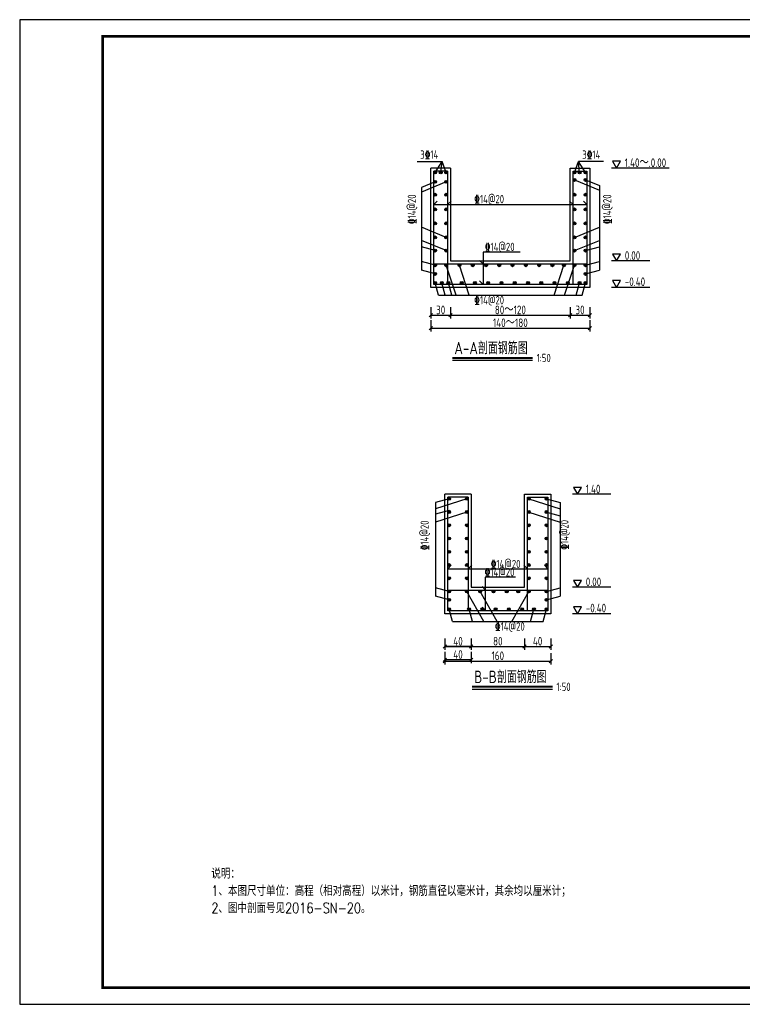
# Model space of a CAD drawing. Header units: millimetres. Extents: x 35103 to 109936, y 5599 to 8287.
# Tile 8 of 11: x 105736 to 106825, y 6214 to 7699. Entities that reach past the tile are written whole.
import ezdxf

# ---------------------------------------------------------------- set-up
doc = ezdxf.new("R2010")
doc.units = ezdxf.units.MM
for name, color, linetype in [('图框', 7, 'Continuous'), ('文字', 2, 'Continuous'), ('线筋', 1, 'Continuous')]:
    doc.layers.add(name, color=color, linetype=linetype)
doc.layers.add('粗线', color=1, linetype='Continuous', lineweight=40)
doc.styles.add('0.5标框', font='tssdeng.shx', dxfattribs={"width": 0.8, "height": 13, "bigfont": 'hztxt.shx'})
doc.dimstyles.new('0.5标框', dxfattribs={"dimtxt": 13, "dimasz": 5, "dimexe": 5, "dimexo": 8, "dimgap": 1.5, "dimtad": 1, "dimdec": 0, "dimtxsty": '0.5标框', "dimblk": 'OBLIQUE', "dimcen": 2, "dimadec": 0, "dimazin": 0, "dimtfac": 1, "dimtdec": 0, "dimtix": 1, "dimtmove": 0, "dimatfit": 3, "dimldrblk": 'OBLIQUE', "dimfxl": 0, "dimarcsym": 0})

# ---------------------------------------------------------------- blocks, each defined once
blk = doc.blocks.new('_Oblique')
at = {"color": 0, "linetype": 'ByBlock', "lineweight": -2}
blk.add_line((-0.5, -0.5), (0.5, 0.5), dxfattribs=at)
blk = doc.blocks.new('*D19')
at = {"color": 0, "lineweight": -2}
for p, q in [((106376.5, 6765.6), (106376.5, 6748.6)), ((106416.5, 6765.6), (106416.5, 6748.6)), ((106376.5, 6753.6), (106416.5, 6753.6))]:
    blk.add_line(p, q, dxfattribs=at)
at = {"layer": 'Defpoints', "color": 0}
for p in [(106416.5, 6830.1), (106376.5, 6790.1), (106416.5, 6753.6)]:
    blk.add_point(p, dxfattribs=at)
at = {"color": 0, "lineweight": -2, "xscale": 5, "yscale": 5, "zscale": 5, "rotation": 180}
blk.add_blockref('_Oblique', (106376.5, 6753.6), dxfattribs=at)
at = {"color": 0, "lineweight": -2, "xscale": 5, "yscale": 5, "zscale": 5}
blk.add_blockref('_Oblique', (106416.5, 6753.6), dxfattribs=at)
at = {"color": 0, "lineweight": -2, "insert": (106396.5, 6761.6), "char_height": 13, "attachment_point": 5, "style": '0.5标框'}
blk.add_mtext('40', dxfattribs=at)
blk = doc.blocks.new('*D20')
at = {"color": 0, "lineweight": -2}
for p, q in [((106416.5, 6765.6), (106416.5, 6748.6)), ((106496.5, 6765.6), (106496.5, 6748.6)), ((106416.5, 6753.6), (106496.5, 6753.6))]:
    blk.add_line(p, q, dxfattribs=at)
at = {"layer": 'Defpoints', "color": 0}
for p in [(106416.5, 6830.1), (106496.5, 6830.1), (106496.5, 6753.6)]:
    blk.add_point(p, dxfattribs=at)
at = {"color": 0, "lineweight": -2, "xscale": 5, "yscale": 5, "zscale": 5, "rotation": 180}
blk.add_blockref('_Oblique', (106416.5, 6753.6), dxfattribs=at)
at = {"color": 0, "lineweight": -2, "xscale": 5, "yscale": 5, "zscale": 5}
blk.add_blockref('_Oblique', (106496.5, 6753.6), dxfattribs=at)
at = {"color": 0, "lineweight": -2, "insert": (106456.5, 6761.6), "char_height": 13, "attachment_point": 5, "style": '0.5标框'}
blk.add_mtext('80', dxfattribs=at)
blk = doc.blocks.new('*D21')
at = {"color": 0, "lineweight": -2}
for p, q in [((106496.5, 6765.6), (106496.5, 6748.6)), ((106536.5, 6765.6), (106536.5, 6748.6)), ((106496.5, 6753.6), (106536.5, 6753.6))]:
    blk.add_line(p, q, dxfattribs=at)
at = {"layer": 'Defpoints', "color": 0}
for p in [(106496.5, 6830.1), (106536.5, 6790.1), (106536.5, 6753.6)]:
    blk.add_point(p, dxfattribs=at)
at = {"color": 0, "lineweight": -2, "xscale": 5, "yscale": 5, "zscale": 5, "rotation": 180}
blk.add_blockref('_Oblique', (106496.5, 6753.6), dxfattribs=at)
at = {"color": 0, "lineweight": -2, "xscale": 5, "yscale": 5, "zscale": 5}
blk.add_blockref('_Oblique', (106536.5, 6753.6), dxfattribs=at)
at = {"color": 0, "lineweight": -2, "insert": (106516.5, 6761.6), "char_height": 13, "attachment_point": 5, "style": '0.5标框'}
blk.add_mtext('40', dxfattribs=at)
blk = doc.blocks.new('*D22')
at = {"color": 0, "lineweight": -2}
for p, q in [((106376.5, 6743.7), (106376.5, 6726.7)), ((106536.5, 6743.7), (106536.5, 6726.7)), ((106376.5, 6731.7), (106536.5, 6731.7))]:
    blk.add_line(p, q, dxfattribs=at)
at = {"layer": 'Defpoints', "color": 0}
for p in [(106376.5, 6793.4), (106536.5, 6793.4), (106536.5, 6731.7)]:
    blk.add_point(p, dxfattribs=at)
at = {"color": 0, "lineweight": -2, "xscale": 5, "yscale": 5, "zscale": 5, "rotation": 180}
blk.add_blockref('_Oblique', (106376.5, 6731.7), dxfattribs=at)
at = {"color": 0, "lineweight": -2, "xscale": 5, "yscale": 5, "zscale": 5}
blk.add_blockref('_Oblique', (106536.5, 6731.7), dxfattribs=at)
at = {"color": 0, "lineweight": -2, "insert": (106456.5, 6739.7), "char_height": 13, "attachment_point": 5, "style": '0.5标框'}
blk.add_mtext('160', dxfattribs=at)
blk = doc.blocks.new('*D23')
at = {"color": 0, "lineweight": -2}
for p, q in [((106376.5, 6765.6), (106376.5, 6748.6)), ((106416.5, 6765.6), (106416.5, 6748.6)), ((106416.5, 6753.6), (106376.5, 6753.6))]:
    blk.add_line(p, q, dxfattribs=at)
at = {"layer": 'Defpoints', "color": 0}
for p in [(106376.5, 6830.1), (106416.5, 6790.1), (106376.5, 6753.6)]:
    blk.add_point(p, dxfattribs=at)
at = {"color": 0, "lineweight": -2, "xscale": 5, "yscale": 5, "zscale": 5, "rotation": 180}
blk.add_blockref('_Oblique', (106376.5, 6753.6), dxfattribs=at)
at = {"color": 0, "lineweight": -2, "xscale": 5, "yscale": 5, "zscale": 5}
blk.add_blockref('_Oblique', (106416.5, 6753.6), dxfattribs=at)
at = {"color": 0, "lineweight": -2, "insert": (106396.5, 6761.6), "char_height": 13, "attachment_point": 5, "style": '0.5标框'}
blk.add_mtext('40', dxfattribs=at)
blk = doc.blocks.new('*D24')
at = {"color": 0, "lineweight": -2}
for p, q in [((106376.5, 6745.6), (106376.5, 6728.6)), ((106416.5, 6745.6), (106416.5, 6728.6)), ((106416.5, 6733.6), (106376.5, 6733.6))]:
    blk.add_line(p, q, dxfattribs=at)
at = {"layer": 'Defpoints', "color": 0}
for p in [(106376.5, 6810.1), (106416.5, 6770.1), (106376.5, 6733.6)]:
    blk.add_point(p, dxfattribs=at)
at = {"color": 0, "lineweight": -2, "xscale": 5, "yscale": 5, "zscale": 5, "rotation": 180}
blk.add_blockref('_Oblique', (106376.5, 6733.6), dxfattribs=at)
at = {"color": 0, "lineweight": -2, "xscale": 5, "yscale": 5, "zscale": 5}
blk.add_blockref('_Oblique', (106416.5, 6733.6), dxfattribs=at)
at = {"color": 0, "lineweight": -2, "insert": (106396.5, 6741.6), "char_height": 13, "attachment_point": 5, "style": '0.5标框'}
blk.add_mtext('40', dxfattribs=at)
blk = doc.blocks.new('*D11')
at = {"color": 0, "lineweight": -2}
for p, q in [((106355.4, 7265.3), (106355.4, 7248.3)), ((106385.4, 7265.3), (106385.4, 7248.3)), ((106355.4, 7253.3), (106385.4, 7253.3))]:
    blk.add_line(p, q, dxfattribs=at)
at = {"layer": 'Defpoints', "color": 0}
for p in [(106385.4, 7320.8), (106355.4, 7280.8), (106385.4, 7253.3)]:
    blk.add_point(p, dxfattribs=at)
at = {"color": 0, "lineweight": -2, "xscale": 5, "yscale": 5, "zscale": 5, "rotation": 180}
blk.add_blockref('_Oblique', (106355.4, 7253.3), dxfattribs=at)
at = {"color": 0, "lineweight": -2, "xscale": 5, "yscale": 5, "zscale": 5}
blk.add_blockref('_Oblique', (106385.4, 7253.3), dxfattribs=at)
at = {"color": 0, "lineweight": -2, "insert": (106370.4, 7261.3), "char_height": 13, "attachment_point": 5, "style": '0.5标框'}
blk.add_mtext('30', dxfattribs=at)
blk = doc.blocks.new('*D12')
at = {"color": 0, "lineweight": -2}
for p, q in [((106385.4, 7265.3), (106385.4, 7248.3)), ((106565.4, 7265.3), (106565.4, 7248.3)), ((106385.4, 7253.3), (106565.4, 7253.3))]:
    blk.add_line(p, q, dxfattribs=at)
at = {"layer": 'Defpoints', "color": 0}
for p in [(106385.4, 7320.8), (106565.4, 7320.8), (106565.4, 7253.3)]:
    blk.add_point(p, dxfattribs=at)
at = {"color": 0, "lineweight": -2, "xscale": 5, "yscale": 5, "zscale": 5, "rotation": 180}
blk.add_blockref('_Oblique', (106385.4, 7253.3), dxfattribs=at)
at = {"color": 0, "lineweight": -2, "xscale": 5, "yscale": 5, "zscale": 5}
blk.add_blockref('_Oblique', (106565.4, 7253.3), dxfattribs=at)
at = {"color": 0, "lineweight": -2, "insert": (106475.4, 7261.3), "char_height": 13, "attachment_point": 5, "style": '0.5标框'}
blk.add_mtext('80～120', dxfattribs=at)
blk = doc.blocks.new('*D13')
at = {"color": 0, "lineweight": -2}
for p, q in [((106565.4, 7265.3), (106565.4, 7248.3)), ((106595.4, 7265.3), (106595.4, 7248.3)), ((106565.4, 7253.3), (106595.4, 7253.3))]:
    blk.add_line(p, q, dxfattribs=at)
at = {"layer": 'Defpoints', "color": 0}
for p in [(106565.4, 7320.8), (106595.4, 7280.8), (106595.4, 7253.3)]:
    blk.add_point(p, dxfattribs=at)
at = {"color": 0, "lineweight": -2, "xscale": 5, "yscale": 5, "zscale": 5, "rotation": 180}
blk.add_blockref('_Oblique', (106565.4, 7253.3), dxfattribs=at)
at = {"color": 0, "lineweight": -2, "xscale": 5, "yscale": 5, "zscale": 5}
blk.add_blockref('_Oblique', (106595.4, 7253.3), dxfattribs=at)
at = {"color": 0, "lineweight": -2, "insert": (106580.4, 7261.3), "char_height": 13, "attachment_point": 5, "style": '0.5标框'}
blk.add_mtext('30', dxfattribs=at)
blk = doc.blocks.new('*D14')
at = {"color": 0, "lineweight": -2}
for p, q in [((106355.4, 7245.9), (106355.4, 7228.9)), ((106355.4, 7233.9), (106595.4, 7233.9)), ((106595.4, 7245.9), (106595.4, 7228.9))]:
    blk.add_line(p, q, dxfattribs=at)
at = {"layer": 'Defpoints', "color": 0}
for p in [(106355.4, 7280.8), (106595.4, 7280.8), (106595.4, 7233.9)]:
    blk.add_point(p, dxfattribs=at)
at = {"color": 0, "lineweight": -2, "xscale": 5, "yscale": 5, "zscale": 5, "rotation": 180}
blk.add_blockref('_Oblique', (106355.4, 7233.9), dxfattribs=at)
at = {"color": 0, "lineweight": -2, "xscale": 5, "yscale": 5, "zscale": 5}
blk.add_blockref('_Oblique', (106595.4, 7233.9), dxfattribs=at)
at = {"color": 0, "lineweight": -2, "insert": (106475.4, 7241.9), "char_height": 13, "attachment_point": 5, "style": '0.5标框'}
blk.add_mtext('140～180', dxfattribs=at)

msp = doc.modelspace()

# ---------------------------------------------------------------- hatches: boundary and pattern name
at = {"lineweight": -2}
for points in [[(106359.879, 7468.659, 1), (106364.187, 7468.659, 1)], [(106368.262, 7468.659, 1), (106372.569, 7468.659, 1)], [(106380.879, 7468.659, 1), (106376.572, 7468.659, 1)], [(106569.879, 7468.659, 1), (106574.187, 7468.659, 1)], [(106581.895, 7468.659, 1), (106577.587, 7468.659, 1)], [(106590.879, 7468.659, 1), (106586.572, 7468.659, 1)], [(106359.879, 7454.519, 1), (106364.187, 7454.519, 1)], [(106380.879, 7454.519, 1), (106376.572, 7454.519, 1)], [(106569.879, 7457.274, 1), (106574.187, 7457.274, 1)], [(106590.879, 7457.274, 1), (106586.572, 7457.274, 1)], [(106359.879, 7435.07, 1), (106364.187, 7435.07, 1)], [(106380.879, 7435.07, 1), (106376.572, 7435.07, 1)], [(106569.879, 7435.07, 1), (106574.187, 7435.07, 1)], [(106590.879, 7435.07, 1), (106586.572, 7435.07, 1)], [(106359.879, 7412.966, 1), (106364.187, 7412.966, 1)], [(106380.879, 7412.966, 1), (106376.572, 7412.966, 1)], [(106569.879, 7412.966, 1), (106574.187, 7412.966, 1)], [(106590.879, 7412.966, 1), (106586.572, 7412.966, 1)], [(106359.879, 7391.836, 1), (106364.187, 7391.836, 1)], [(106380.879, 7391.836, 1), (106376.572, 7391.836, 1)], [(106569.879, 7391.836, 1), (106574.187, 7391.836, 1)], [(106590.879, 7391.836, 1), (106586.572, 7391.836, 1)], [(106359.879, 7370.763, 1), (106364.187, 7370.763, 1)], [(106380.879, 7370.763, 1), (106376.572, 7370.763, 1)], [(106569.879, 7370.763, 1), (106574.187, 7370.763, 1)], [(106590.879, 7370.763, 1), (106586.572, 7370.763, 1)], [(106359.879, 7350.763, 1), (106364.187, 7350.763, 1)], [(106380.879, 7350.763, 1), (106376.572, 7350.763, 1)], [(106569.879, 7350.763, 1), (106574.187, 7350.763, 1)], [(106590.879, 7350.763, 1), (106586.572, 7350.763, 1)], [(106359.879, 7328.659, 1), (106364.187, 7328.659, 1)], [(106376.572, 7328.659, 1), (106380.879, 7328.659, 1)], [(106396.572, 7328.659, 1), (106400.879, 7328.659, 1)], [(106416.572, 7328.659, 1), (106420.879, 7328.659, 1)], [(106436.572, 7328.659, 1), (106440.879, 7328.659, 1)], [(106456.572, 7328.659, 1), (106460.879, 7328.659, 1)], [(106476.572, 7328.659, 1), (106480.879, 7328.659, 1)], [(106496.572, 7328.659, 1), (106500.879, 7328.659, 1)], [(106516.572, 7328.659, 1), (106520.879, 7328.659, 1)], [(106536.572, 7328.659, 1), (106540.879, 7328.659, 1)], [(106554.045, 7328.659, 1), (106558.352, 7328.659, 1)], [(106569.879, 7328.659, 1), (106574.187, 7328.659, 1)], [(106590.879, 7328.659, 1), (106586.572, 7328.659, 1)], [(106359.879, 7315.61, 1), (106364.187, 7315.61, 1)], [(106590.879, 7315.61, 1), (106586.572, 7315.61, 1)], [(106359.879, 7301.966, 1), (106364.187, 7301.966, 1)], [(106369.879, 7301.966, 1), (106374.187, 7301.966, 1)], [(106379.879, 7301.966, 1), (106384.187, 7301.966, 1)], [(106399.879, 7301.966, 1), (106404.187, 7301.966, 1)], [(106419.879, 7301.966, 1), (106424.187, 7301.966, 1)], [(106439.879, 7301.966, 1), (106444.187, 7301.966, 1)], [(106459.879, 7301.966, 1), (106464.187, 7301.966, 1)], [(106479.879, 7301.966, 1), (106484.187, 7301.966, 1)], [(106499.879, 7301.966, 1), (106504.187, 7301.966, 1)], [(106519.879, 7301.966, 1), (106524.187, 7301.966, 1)], [(106539.879, 7301.966, 1), (106544.187, 7301.966, 1)], [(106559.879, 7301.966, 1), (106564.187, 7301.966, 1)], [(106577.622, 7301.966, 1), (106581.929, 7301.966, 1)], [(106586.572, 7301.966, 1), (106590.879, 7301.966, 1)], [(106381.045, 6976.518, 1), (106385.352, 6976.518, 1)], [(106412.045, 6976.518, 1), (106407.737, 6976.518, 1)], [(106501.045, 6976.518, 1), (106505.352, 6976.518, 1)], [(106532.045, 6976.518, 1), (106527.737, 6976.518, 1)], [(106381.045, 6956.518, 1), (106385.352, 6956.518, 1)], [(106412.045, 6956.518, 1), (106407.737, 6956.518, 1)], [(106501.045, 6956.518, 1), (106505.352, 6956.518, 1)], [(106532.045, 6956.518, 1), (106527.737, 6956.518, 1)], [(106381.045, 6936.518, 1), (106385.352, 6936.518, 1)], [(106412.045, 6936.518, 1), (106407.737, 6936.518, 1)], [(106501.045, 6936.518, 1), (106505.352, 6936.518, 1)], [(106532.045, 6936.518, 1), (106527.737, 6936.518, 1)], [(106381.045, 6916.518, 1), (106385.352, 6916.518, 1)], [(106412.045, 6916.518, 1), (106407.737, 6916.518, 1)], [(106501.045, 6916.518, 1), (106505.352, 6916.518, 1)], [(106532.045, 6916.518, 1), (106527.737, 6916.518, 1)], [(106381.045, 6896.518, 1), (106385.352, 6896.518, 1)], [(106412.045, 6896.518, 1), (106407.737, 6896.518, 1)], [(106501.045, 6896.518, 1), (106505.352, 6896.518, 1)], [(106532.045, 6896.518, 1), (106527.737, 6896.518, 1)], [(106381.045, 6876.518, 1), (106385.352, 6876.518, 1)], [(106412.045, 6876.518, 1), (106407.737, 6876.518, 1)], [(106501.045, 6876.518, 1), (106505.352, 6876.518, 1)], [(106532.045, 6876.518, 1), (106527.737, 6876.518, 1)], [(106381.045, 6856.518, 1), (106385.352, 6856.518, 1)], [(106412.045, 6856.518, 1), (106407.737, 6856.518, 1)], [(106501.045, 6856.518, 1), (106505.352, 6856.518, 1)], [(106532.045, 6856.518, 1), (106527.737, 6856.518, 1)], [(106381.045, 6836.518, 1), (106385.352, 6836.518, 1)], [(106412.045, 6836.518, 1), (106407.737, 6836.518, 1)], [(106427.737, 6836.518, 1), (106432.045, 6836.518, 1)], [(106447.737, 6836.518, 1), (106452.045, 6836.518, 1)], [(106467.737, 6836.518, 1), (106472.045, 6836.518, 1)], [(106467.737, 6836.518, 1), (106472.045, 6836.518, 1)], [(106485.181, 6836.518, 1), (106489.489, 6836.518, 1)], [(106501.045, 6836.518, 1), (106505.352, 6836.518, 1)], [(106532.045, 6836.518, -1), (106527.737, 6836.518, -1)], [(106381.045, 6824.018, 1), (106385.352, 6824.018, 1)], [(106532.045, 6824.018, -1), (106527.737, 6824.018, -1)], [(106381.045, 6809.826, 1), (106385.352, 6809.826, 1)], [(106411.045, 6809.826, 1), (106415.352, 6809.826, 1)], [(106431.045, 6809.826, 1), (106435.352, 6809.826, 1)], [(106451.045, 6809.826, 1), (106455.352, 6809.826, 1)], [(106471.045, 6809.826, 1), (106475.352, 6809.826, 1)], [(106471.045, 6809.826, 1), (106475.352, 6809.826, 1)], [(106491.045, 6809.826, 1), (106495.352, 6809.826, 1)], [(106508.788, 6809.826, 1), (106513.095, 6809.826, 1)], [(106527.737, 6809.826, 1), (106532.045, 6809.826, 1)]]:
    msp.add_hatch(color=256, dxfattribs=at).paths.add_polyline_path(points)

# ---------------------------------------------------------------- linework, layer by layer
at = {"lineweight": -3, "ltscale": 0.01}
for p, q in [((106335.166, 7485.201), (106372.592, 7485.201)), ((106362.033, 7468.659), (106372.592, 7485.201)), ((106370.48, 7468.817), (106372.592, 7485.201)), ((106378.725, 7468.659), (106372.592, 7485.201)), ((106572.033, 7468.659), (106578.166, 7485.201)), ((106615.967, 7485.201), (106578.166, 7485.201)), ((106579.741, 7468.659), (106578.166, 7485.201)), ((106588.725, 7468.659), (106578.166, 7485.201))]:
    msp.add_line(p, q, dxfattribs=at)
at = {"lineweight": -2}
for p, q in [((106355.379, 7295.312), (106355.379, 7475.312)), ((106385.379, 7475.312), (106355.379, 7475.312)), ((106385.379, 7475.312), (106385.379, 7335.312)), ((106565.379, 7335.312), (106565.379, 7475.312)), ((106565.379, 7475.312), (106595.379, 7475.312)), ((106565.379, 7475.312), (106595.379, 7475.312)), ((106595.379, 7475.312), (106595.379, 7295.312)), ((106572.033, 7457.274), (106609.528, 7441.868)), ((106588.725, 7457.274), (106609.528, 7448.726)), ((106378.725, 7454.519), (106341.23, 7439.114)), ((106362.033, 7454.519), (106341.23, 7445.972)), ((106341.23, 7445.972), (106341.23, 7321.184)), ((106609.528, 7448.726), (106609.528, 7321.184)), ((106359.879, 7420.081), (106365.13, 7425.333)), ((106380.879, 7420.081), (106386.13, 7425.333)), ((106569.879, 7420.081), (106564.628, 7425.333)), ((106590.879, 7420.081), (106585.628, 7425.333)), ((106359.879, 7420.081), (106590.879, 7420.081)), ((106378.725, 7370.763), (106341.23, 7386.169)), ((106572.033, 7370.763), (106609.528, 7386.169)), ((106378.725, 7350.763), (106341.23, 7366.169)), ((106572.033, 7350.763), (106609.528, 7366.169)), ((106362.033, 7350.763), (106341.23, 7356.337)), ((106588.725, 7350.763), (106609.528, 7356.337)), ((106434.214, 7330.812), (106428.963, 7336.064)), ((106490.075, 7348.657), (106434.214, 7348.657)), ((106434.214, 7348.657), (106434.214, 7299.812)), ((106362.033, 7328.659), (106341.23, 7334.233)), ((106362.033, 7315.61), (106341.23, 7321.184)), ((106393.497, 7283.53), (106378.725, 7328.659)), ((106385.379, 7335.312), (106565.379, 7335.312)), ((106413.497, 7283.53), (106398.725, 7328.659)), ((106541.427, 7283.53), (106556.198, 7328.659)), ((106557.261, 7283.53), (106572.033, 7328.659)), ((106588.725, 7328.659), (106609.528, 7334.233)), ((106588.725, 7315.61), (106609.528, 7321.184)), ((106595.379, 7295.312), (106355.379, 7295.312)), ((106366.973, 7283.53), (106362.033, 7301.966)), ((106376.973, 7283.53), (106372.033, 7301.966)), ((106386.973, 7283.53), (106382.033, 7301.966)), ((106434.214, 7299.812), (106428.963, 7305.064)), ((106574.835, 7283.53), (106579.775, 7301.966)), ((106583.785, 7283.53), (106588.725, 7301.966)), ((106366.973, 7283.53), (106583.785, 7283.53)), ((106376.545, 6803.172), (106376.545, 6983.172)), ((106416.545, 6983.172), (106376.545, 6983.172)), ((106416.545, 6983.172), (106416.545, 6843.172)), ((106496.545, 6843.172), (106496.545, 6983.172)), ((106496.545, 6983.172), (106536.545, 6983.172)), ((106536.545, 6983.172), (106536.545, 6803.172)), ((106383.199, 6976.518), (106362.396, 6970.944)), ((106409.891, 6976.518), (106362.396, 6961.112)), ((106362.396, 6970.944), (106362.396, 6829.776)), ((106503.199, 6976.518), (106550.694, 6961.112)), ((106529.891, 6976.518), (106550.694, 6970.944)), ((106550.694, 6970.944), (106550.694, 6829.776)), ((106383.199, 6958.598), (106362.396, 6953.024)), ((106409.891, 6956.518), (106362.396, 6941.112)), ((106503.199, 6956.518), (106550.694, 6941.112)), ((106528.621, 6956.858), (106550.694, 6950.944)), ((106381.045, 6870.923), (106386.296, 6876.174)), ((106412.045, 6870.923), (106417.296, 6876.174)), ((106501.045, 6870.923), (106495.794, 6876.174)), ((106532.045, 6870.923), (106526.794, 6876.174)), ((106381.045, 6870.923), (106532.045, 6870.923)), ((106437.986, 6807.672), (106437.986, 6858.263)), ((106483.179, 6858.263), (106437.986, 6858.263)), ((106383.199, 6836.518), (106362.396, 6842.092)), ((106435.381, 6791.389), (106409.891, 6836.518)), ((106416.545, 6843.172), (106496.545, 6843.172)), ((106455.381, 6791.389), (106429.891, 6836.518)), ((106437.986, 6838.672), (106432.735, 6843.923)), ((106477.709, 6791.389), (106503.199, 6836.518)), ((106529.891, 6836.518), (106550.694, 6842.092)), ((106383.199, 6824.202), (106362.396, 6829.776)), ((106529.891, 6824.202), (106550.694, 6829.776)), ((106536.545, 6803.172), (106376.545, 6803.172)), ((106388.139, 6791.389), (106383.199, 6809.826)), ((106418.139, 6791.389), (106413.199, 6809.826)), ((106437.986, 6807.672), (106432.735, 6812.923)), ((106506.001, 6791.389), (106510.941, 6809.826)), ((106524.951, 6791.389), (106529.891, 6809.826)), ((106388.139, 6791.389), (106524.951, 6791.389))]:
    msp.add_line(p, q, dxfattribs=at)
for p, q in [((106388.077, 7185.426), (106508.793, 7185.426)), ((106417.98, 6689.443), (106538.697, 6689.443))]:
    msp.add_line(p, q)
for points in [[(106635.48, 7475.312), (106641.357, 7485.491), (106629.604, 7485.491)], [(106635.48, 7335.312), (106641.357, 7345.491), (106629.604, 7345.491)], [(106635.48, 7295.312), (106641.357, 7305.491), (106629.604, 7305.491)], [(106576.646, 6983.172), (106582.523, 6993.35), (106570.77, 6993.35)], [(106576.646, 6843.172), (106582.523, 6853.35), (106570.77, 6853.35)], [(106576.646, 6803.172), (106582.523, 6813.35), (106570.77, 6813.35)]]:
    msp.add_lwpolyline(points, close=True, dxfattribs=at)
for centre in [(106362.033, 7468.659), (106370.415, 7468.659), (106378.725, 7468.659), (106572.033, 7468.659), (106579.741, 7468.659), (106588.725, 7468.659), (106362.033, 7454.519), (106378.725, 7454.519), (106572.033, 7457.274), (106588.725, 7457.274), (106362.033, 7435.07), (106378.725, 7435.07), (106572.033, 7435.07), (106588.725, 7435.07), (106362.033, 7412.966), (106378.725, 7412.966), (106572.033, 7412.966), (106588.725, 7412.966), (106362.033, 7391.836), (106378.725, 7391.836), (106572.033, 7391.836), (106588.725, 7391.836), (106362.033, 7370.763), (106378.725, 7370.763), (106572.033, 7370.763), (106588.725, 7370.763), (106362.033, 7350.763), (106378.725, 7350.763), (106572.033, 7350.763), (106588.725, 7350.763), (106362.033, 7328.659), (106378.725, 7328.659), (106398.725, 7328.659), (106418.725, 7328.659), (106438.725, 7328.659), (106458.725, 7328.659), (106478.725, 7328.659), (106498.725, 7328.659), (106518.725, 7328.659), (106538.725, 7328.659), (106556.198, 7328.659), (106572.033, 7328.659), (106588.725, 7328.659), (106362.033, 7315.61), (106588.725, 7315.61), (106362.033, 7301.966), (106372.033, 7301.966), (106382.033, 7301.966), (106402.033, 7301.966), (106422.033, 7301.966), (106442.033, 7301.966), (106462.033, 7301.966), (106482.033, 7301.966), (106502.033, 7301.966), (106522.033, 7301.966), (106542.033, 7301.966), (106562.033, 7301.966), (106579.775, 7301.966), (106588.725, 7301.966), (106383.199, 6976.518), (106409.891, 6976.518), (106503.199, 6976.518), (106529.891, 6976.518), (106383.199, 6956.518), (106409.891, 6956.518), (106503.199, 6956.518), (106529.891, 6956.518), (106383.199, 6936.518), (106409.891, 6936.518), (106503.199, 6936.518), (106529.891, 6936.518), (106383.199, 6916.518), (106409.891, 6916.518), (106503.199, 6916.518), (106529.891, 6916.518), (106383.199, 6896.518), (106409.891, 6896.518), (106503.199, 6896.518), (106529.891, 6896.518), (106383.199, 6876.518), (106409.891, 6876.518), (106503.199, 6876.518), (106529.891, 6876.518), (106383.199, 6856.518), (106409.891, 6856.518), (106503.199, 6856.518), (106529.891, 6856.518), (106383.199, 6836.518), (106409.891, 6836.518), (106429.891, 6836.518), (106449.891, 6836.518), (106469.891, 6836.518), (106469.891, 6836.518), (106487.335, 6836.518), (106503.199, 6836.518), (106529.891, 6836.518), (106383.199, 6824.018), (106529.891, 6824.018), (106383.199, 6809.826), (106413.199, 6809.826), (106433.199, 6809.826), (106453.199, 6809.826), (106473.199, 6809.826), (106473.199, 6809.826), (106493.199, 6809.826), (106510.941, 6809.826), (106529.891, 6809.826)]:
    msp.add_circle(centre, 2.154, dxfattribs=at)
at = {"layer": '图框', "color": 0}
msp.add_lwpolyline([(107835.86, 7699.026), (105735.86, 7699.026), (105735.86, 6214.026), (107835.86, 6214.026)], close=True, dxfattribs=at)
at = {"layer": '图框', "color": 0, "const_width": 4}
msp.add_lwpolyline([(105860.86, 6239.026), (107810.86, 6239.026), (107810.86, 7674.026), (105860.86, 7674.026)], close=True, dxfattribs=at)
at = {"layer": '文字'}
for p, q in [((106714.84, 7475.312), (106627.864, 7475.312)), ((106685.743, 7335.312), (106627.864, 7335.312)), ((106685.743, 7295.312), (106627.864, 7295.312)), ((106626.909, 6983.172), (106569.03, 6983.172)), ((106626.909, 6843.172), (106569.03, 6843.172)), ((106626.909, 6803.172), (106569.03, 6803.172))]:
    msp.add_line(p, q, dxfattribs=at)
at = {"layer": '粗线'}
for p, q in [((106388.077, 7189.098), (106508.793, 7189.098)), ((106417.98, 6693.114), (106538.697, 6693.114))]:
    msp.add_line(p, q, dxfattribs=at)
at = {"layer": '线筋', "lineweight": -2}
for p, q in [((106359.879, 7299.812), (106359.879, 7470.812)), ((106380.879, 7470.812), (106359.879, 7470.812)), ((106380.879, 7470.812), (106380.879, 7299.812)), ((106569.879, 7299.812), (106569.879, 7470.812)), ((106569.879, 7470.812), (106590.879, 7470.812)), ((106569.879, 7470.812), (106590.879, 7470.812)), ((106590.879, 7470.812), (106590.879, 7299.812)), ((106359.879, 7330.812), (106590.879, 7330.812)), ((106590.879, 7299.812), (106359.879, 7299.812)), ((106381.045, 6807.672), (106381.045, 6978.672)), ((106412.045, 6978.672), (106381.045, 6978.672)), ((106412.045, 6978.672), (106412.045, 6807.672)), ((106501.045, 6978.672), (106532.045, 6978.672)), ((106501.045, 6807.672), (106501.045, 6978.672)), ((106532.045, 6978.672), (106532.045, 6807.672)), ((106381.045, 6838.672), (106532.045, 6838.672)), ((106532.045, 6807.672), (106381.045, 6807.672))]:
    msp.add_line(p, q, dxfattribs=at)

# ---------------------------------------------------------------- texts
at = {"lineweight": -2, "style": '0.5标框', "width": 0.8}
for s, height, p in [('3%%13214', 12.5, (106339.59, 7489.325)), ('3%%13214', 12.5, (106583.861, 7489.325)), ('1.40～.0.00', 13, (106647.893, 7476.859)), ('\x8414@20', 12.5, (106421.031, 7422.18)), ('\x8414@20', 12.5, (106436.921, 7350.116)), ('0.00', 13, (106647.893, 7336.859)), ('-0.40', 13, (106647.893, 7297.308)), ('\x8414@20', 12.5, (106421.031, 7269.696)), ('A-A剖面钢筋图', 18.75, (106391.015, 7194.446)), ('1:50', 12.5, (106514.959, 7182.581)), ('1.40', 13, (106589.059, 6984.718)), ('\x8414@20', 12.5, (106445.76, 6871.899)), ('\x8414@20', 12.5, (106436.663, 6859.549)), ('0.00', 13, (106589.059, 6844.718)), ('-0.40', 13, (106589.059, 6805.167)), ('\x8414@20', 12.5, (106452.196, 6777.555)), ('B-B剖面钢筋图', 18.75, (106420.919, 6698.462)), ('1:50', 12.5, (106544.862, 6686.597))]:
    msp.add_text(s, height=height, dxfattribs=at).set_placement(p)
for p in [(106333.25, 7390.661), (106627.605, 7390.661), (106352.423, 6898.872), (106563.119, 6899.706)]:
    msp.add_text('\x8414@20', height=12.5, rotation=90, dxfattribs=at).set_placement(p)
at = {"lineweight": -2, "insert": (106024.688, 6419.109), "char_height": 15.6, "width": 585.5952, "attachment_point": 1, "style": '0.5标框'}
msp.add_mtext('说明：{\\Ftssdeng|c134;\\P\\Fsimplex|c134;1}、本图尺寸单位：高程（相对高程）以米计，钢筋直径以毫米计，其余均以厘米计；{\\Fsimplex|c134;\\P\\C7;2\\Ftssdeng,hztxt|c134;、图中\\Ftxt,hztxt|c134;剖面号见\\Fsimplex|c134;2016-SN-20\\Ftxt,hztxt|c134;。}', dxfattribs=at)

# ---------------------------------------------------------------- dimensions: what is measured, and where the dimension line sits
at = {"lineweight": -2}
for base, p1, p2, picture, middle in [((106385.379, 7253.271), (106355.379, 7280.846), (106385.379, 7320.846), '*D11', (106370.379, 7261.271)), ((106416.545, 6753.595), (106376.545, 6790.137), (106416.545, 6830.137), '*D19', (106396.545, 6761.595)), ((106536.545, 6731.667), (106376.545, 6793.409), (106536.545, 6793.409), '*D22', (106456.545, 6739.667))]:
    dim = msp.add_linear_dim(base=base, p1=p1, p2=p2, dimstyle='0.5标框', dxfattribs=at)
    dim.commit()
    dim.dimension.update_dxf_attribs({"geometry": picture, "text_midpoint": middle})
dim = msp.add_linear_dim(base=(106565.379, 7253.271), p1=(106385.379, 7320.846), p2=(106565.379, 7320.846), text='80～120', dimstyle='0.5标框', override={"dimtmove": 1}, dxfattribs=at)
dim.commit()
dim.dimension.update_dxf_attribs({"geometry": '*D12', "text_midpoint": (106475.379, 7261.271)})
for base, p1, p2, picture, middle in [((106595.379, 7253.271), (106565.379, 7320.846), (106595.379, 7280.846), '*D13', (106580.379, 7261.271)), ((106496.545, 6753.595), (106416.545, 6830.137), (106496.545, 6830.137), '*D20', (106456.545, 6761.595)), ((106536.545, 6753.595), (106496.545, 6830.137), (106536.545, 6790.137), '*D21', (106516.545, 6761.595))]:
    dim = msp.add_linear_dim(base=base, p1=p1, p2=p2, dimstyle='0.5标框', override={"dimtmove": 1}, dxfattribs=at)
    dim.commit()
    dim.dimension.update_dxf_attribs({"geometry": picture, "text_midpoint": middle})
dim = msp.add_linear_dim(base=(106595.379, 7233.889), p1=(106355.379, 7280.846), p2=(106595.379, 7280.846), text='140～180', dimstyle='0.5标框', dxfattribs=at)
dim.commit()
dim.dimension.update_dxf_attribs({"geometry": '*D14', "text_midpoint": (106475.379, 7241.889)})
for base, p1, p2, picture, middle in [((106376.545, 6753.595), (106416.545, 6790.137), (106376.545, 6830.137), '*D23', (106396.545, 6761.595)), ((106376.545, 6733.595), (106416.545, 6770.137), (106376.545, 6810.137), '*D24', (106396.545, 6741.595))]:
    dim = msp.add_linear_dim(base=base, p1=p1, p2=p2, angle=180, dimstyle='0.5标框', dxfattribs=at)
    dim.commit()
    dim.dimension.update_dxf_attribs({"geometry": picture, "text_midpoint": middle})

doc.saveas('drawing.dxf')
